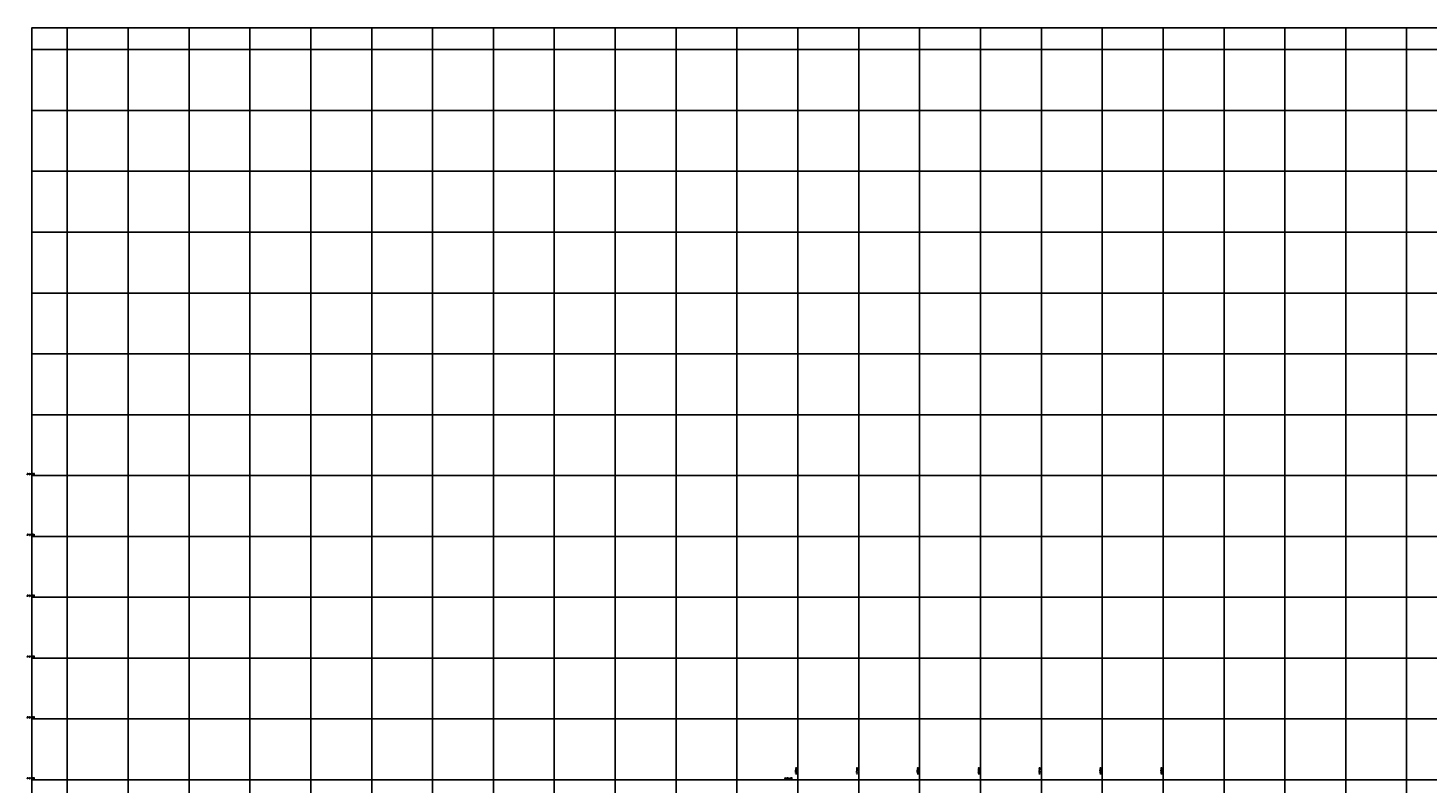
# Model space of a CAD drawing. Header units: millimetres. Extents: x 196436 to 199900, y 8705373 to 8708636.
# Tile 202 of 238: x 196436 to 198735, y 8707395 to 8708636. Entities that reach past the tile are written whole.
import ezdxf
from ezdxf.enums import TextEntityAlignment as Align

# ---------------------------------------------------------------- set-up
doc = ezdxf.new("R2010")
doc.units = ezdxf.units.MM
doc.header["$LTSCALE"] = 5
doc.layers.add('MALHA', color=9, linetype='Continuous')
doc.layers.add('TXT_COORD', color=3, linetype='Continuous')
doc.styles.add('GEOSIS', font='ROMANS.SHX')

msp = doc.modelspace()

# ---------------------------------------------------------------- linework, layer by layer
at = {"layer": 'MALHA'}
for p, q in [((196500, 8708635.599), (196500, 8705384.785)), ((196500, 8708635.599), (196500, 8705384.785)), ((196600, 8708635.599), (196600, 8705384.785)), ((196600, 8708635.599), (196600, 8705384.785)), ((196700, 8708635.599), (196700, 8705384.785)), ((196700, 8708635.599), (196700, 8705384.785)), ((196800, 8708635.599), (196800, 8705384.785)), ((196800, 8708635.599), (196800, 8705384.785)), ((196900, 8708635.599), (196900, 8705384.785)), ((196900, 8708635.599), (196900, 8705384.785)), ((197000, 8708635.599), (197000, 8705384.785)), ((197000, 8708635.599), (197000, 8705384.785)), ((197100, 8708635.599), (197100, 8705384.785)), ((197100, 8708635.599), (197100, 8705384.785)), ((197200, 8708635.599), (197200, 8705384.785)), ((197200, 8708635.599), (197200, 8705384.785)), ((197300, 8708635.599), (197300, 8705384.785)), ((197300, 8708635.599), (197300, 8705384.785)), ((197400, 8708635.599), (197400, 8705384.785)), ((197400, 8708635.599), (197400, 8705384.785)), ((197500, 8708635.599), (197500, 8705384.785)), ((197500, 8708635.599), (197500, 8705384.785)), ((197600, 8708635.599), (197600, 8705384.785)), ((197600, 8708635.599), (197600, 8705384.785)), ((197700, 8708635.599), (197700, 8705384.785)), ((197700, 8708635.599), (197700, 8705384.785)), ((197800, 8708635.599), (197800, 8705384.785)), ((197800, 8708635.599), (197800, 8705384.785)), ((197900, 8708635.599), (197900, 8705384.785)), ((197900, 8708635.599), (197900, 8705384.785)), ((198000, 8708635.599), (198000, 8705384.785)), ((198000, 8708635.599), (198000, 8707000)), ((198100, 8708635.599), (198100, 8705384.785)), ((198100, 8708635.599), (198100, 8705384.785)), ((198200, 8708635.599), (198200, 8705384.785)), ((198200, 8708635.599), (198200, 8705384.785)), ((198300, 8708635.599), (198300, 8705384.785)), ((198300, 8708635.599), (198300, 8705384.785)), ((198400, 8708635.599), (198400, 8705384.785)), ((198400, 8708635.599), (198400, 8705384.785)), ((198500, 8708635.599), (198500, 8705384.785)), ((198500, 8708635.599), (198500, 8705384.785)), ((198600, 8708635.599), (198600, 8705384.785)), ((198600, 8708635.599), (198600, 8705384.785)), ((198700, 8708635.599), (198700, 8705384.785)), ((198700, 8708635.599), (198700, 8705384.785)), ((196441.61, 8708600), (199000, 8708600)), ((196441.61, 8708600), (199000, 8708600)), ((196441.61, 8708500), (199000, 8708500)), ((196441.61, 8708500), (199000, 8708500)), ((196441.61, 8708400), (199000, 8708400)), ((196441.61, 8708400), (199000, 8708400)), ((196441.61, 8708300), (199000, 8708300)), ((196441.61, 8708300), (199000, 8708300)), ((196441.61, 8708200), (199000, 8708200)), ((196441.61, 8708200), (199000, 8708200)), ((196441.61, 8708100), (199000, 8708100)), ((196441.61, 8708100), (199000, 8708100)), ((196441.61, 8708000), (199900, 8708000)), ((196441.61, 8708000), (199900, 8708000)), ((196441.61, 8707900), (199000, 8707900)), ((196441.61, 8707800), (199000, 8707800)), ((196441.61, 8707700), (199000, 8707700)), ((196441.61, 8707700), (199000, 8707700)), ((196441.61, 8707600), (199000, 8707600)), ((196441.61, 8707600), (199000, 8707600)), ((196441.61, 8707500), (199000, 8707500)), ((196441.61, 8707500), (199000, 8707500)), ((196441.61, 8707400), (199000, 8707400)), ((196441.61, 8707400), (199000, 8707400))]:
    msp.add_line(p, q, dxfattribs=at)
msp.add_lwpolyline([(199000, 8708635.599), (196441.61, 8708635.599), (196441.61, 8705384.785), (199000, 8705384.785)], dxfattribs=at)
msp.add_lwpolyline([(199000, 8708635.599), (196441.61, 8708635.599), (196441.61, 8705384.785), (199000, 8705384.785)], dxfattribs=at)

# ---------------------------------------------------------------- texts
at = {"layer": 'TXT_COORD', "style": 'GEOSIS'}
for s, p in [('8707900', (196446.502, 8707900.664)), ('8707800', (196446.502, 8707800.664)), ('8707700', (196446.502, 8707700.664)), ('8707600', (196446.502, 8707600.664)), ('8707500', (196446.502, 8707500.664)), ('8707400', (196446.502, 8707400.664)), ('8707400', (197691.117, 8707400.558))]:
    msp.add_text(s, height=2.1, dxfattribs=at).set_placement(p, align=Align.BOTTOM_RIGHT)
for s, p in [('197700', (197698.832, 8707419.747)), ('197800', (197798.832, 8707419.747)), ('197900', (197898.832, 8707419.747)), ('198000', (197998.832, 8707419.747)), ('198100', (198098.832, 8707419.747)), ('198200', (198198.832, 8707419.747)), ('198300', (198298.832, 8707419.747))]:
    msp.add_text(s, height=2.1, rotation=90, dxfattribs=at).set_placement(p, align=Align.BOTTOM_RIGHT)

doc.saveas('drawing.dxf')
